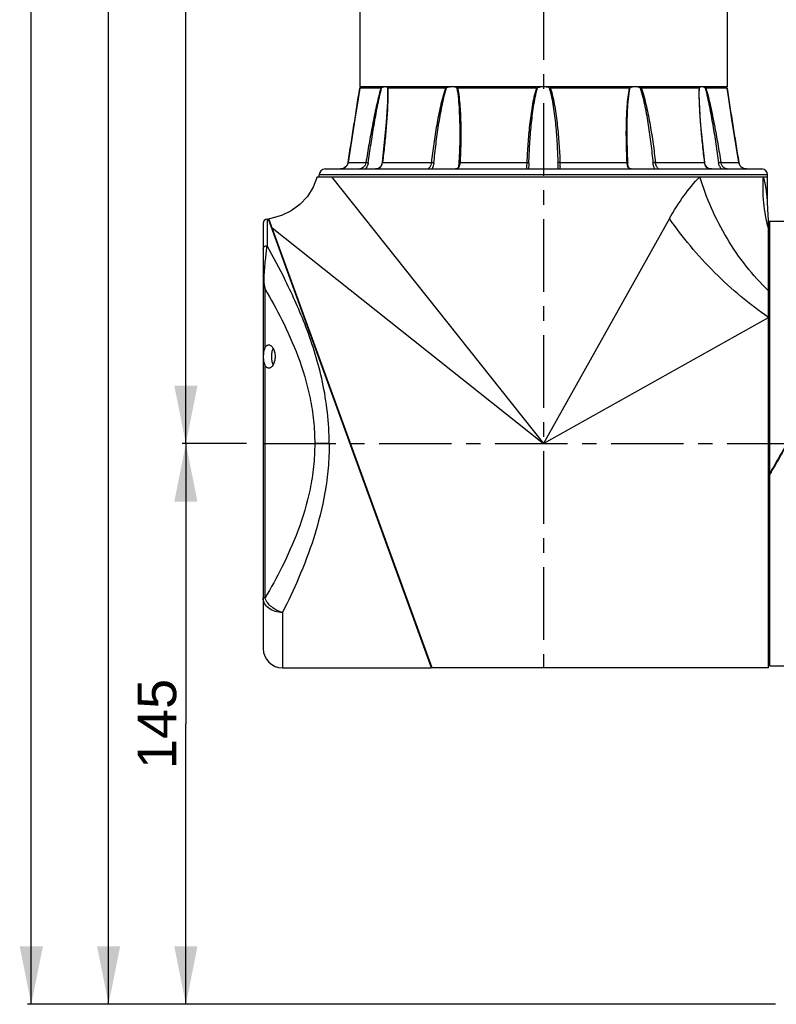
# Model space of a CAD drawing. Header units: millimetres. Extents: x 12 to 2508, y 25 to 1770.
# Tile 3 of 53: x 1319 to 1515, y 457 to 711. Entities that reach past the tile are written whole.
import ezdxf

# ---------------------------------------------------------------- set-up
doc = ezdxf.new("R2010")
doc.units = ezdxf.units.MM
doc.linetypes.add('CENTER', pattern=[0.6, 0.375, -0.075, 0.075, -0.075])
for name, color, linetype in [('ARM1_ABL4', 7, 'Continuous'), ('ARM1_PIPE_PBL5', 7, 'Continuous'), ('COVER_M_PBL14', 7, 'Continuous'), ('COVER_M_PBL24', 7, 'Continuous'), ('FLANGE_ARM1_PBL31', 7, 'Continuous'), ('FLANGE_E_PBL3', 7, 'Continuous'), ('HOLDER_M_PBL23', 7, 'Continuous'), ('MODULE_M_ABL1', 7, 'Continuous'), ('MODULE_M_ABL13', 7, 'Continuous'), ('new_view_6_VBL0', 7, 'Continuous'), ('RING_M_PBL25', 7, 'Continuous')]:
    doc.layers.add(name, color=color, linetype=linetype)
doc.styles.get("Standard").update_dxf_attribs({"font": 'arial.ttf'})
doc.dimstyles.new('DIMSTYLE_11', dxfattribs={"dimtxt": 10, "dimasz": 15, "dimexe": 1, "dimexo": 0.5, "dimgap": 2.5, "dimtad": 1, "dimdsep": 46, "dimtxsty": 'Standard', "dimblk": '_FILLED', "dimblk1": '_FILLED', "dimblk2": '_FILLED', "dimcen": 0.09, "dimclrt": 134, "dimazin": 2, "dimtp": 0.8, "dimtm": 0.8, "dimtfac": 1, "dimtofl": 0, "dimtmove": 0, "dimatfit": 3, "dimldrblk": '_FILLED', "dimfxl": 1, "dimtolj": 1, "dimarcsym": 0})
doc.dimstyles.new('DIMSTYLE_5', dxfattribs={"dimtxt": 10, "dimasz": 15, "dimexe": 1, "dimexo": 0.5, "dimgap": 2.5, "dimtad": 1, "dimdsep": 46, "dimtxsty": 'Standard', "dimblk": '_FILLED', "dimblk1": '_FILLED', "dimblk2": '_FILLED', "dimcen": 0.09, "dimclrt": 134, "dimazin": 2, "dimtp": 0.5, "dimtm": 0.5, "dimtfac": 1, "dimtofl": 0, "dimtmove": 0, "dimatfit": 3, "dimldrblk": '_FILLED', "dimfxl": 1, "dimtolj": 1, "dimarcsym": 0})
doc.dimstyles.new('DIMSTYLE_6', dxfattribs={"dimtxt": 10, "dimasz": 15, "dimexe": 1, "dimexo": 0.5, "dimgap": 2.5, "dimtad": 1, "dimdec": 0, "dimdsep": 46, "dimtxsty": 'Standard', "dimblk": '_FILLED', "dimblk1": '_FILLED', "dimblk2": '_FILLED', "dimcen": 0.09, "dimclrt": 134, "dimazin": 2, "dimtp": 0.8, "dimtm": 0.8, "dimtfac": 1, "dimtdec": 0, "dimtofl": 0, "dimtmove": 0, "dimatfit": 3, "dimldrblk": '_FILLED', "dimfxl": 1, "dimtolj": 1, "dimarcsym": 0})

# ---------------------------------------------------------------- blocks, each defined once
blk = doc.blocks.new('_FILLED')
at = {"color": 0, "linetype": 'ByBlock'}
blk.add_solid([(0, 0), (-1, 0.2), (-1, -0.2)], dxfattribs=at)
blk = doc.blocks.new('*D25')
at = {"color": 134, "transparency": 16777216}
for p, q in [((254.86, 1057.09), (243.86, 1057.09)), ((244.86, 1057.09), (244.86, 984.59)), ((244.86, 912.09), (244.86, 984.59)), ((397.36, 912.09), (243.86, 912.09))]:
    blk.add_line(p, q, dxfattribs=at)
at = {"color": 134, "transparency": 16777216, "xscale": 15, "yscale": 15, "zscale": 15}
for p, rotation in [((244.86, 1057.09), 90), ((244.86, 912.09), 270)]:
    blk.add_blockref('_FILLED', p, dxfattribs=dict(at, rotation=rotation))
at = {"color": 134, "transparency": 16777216, "insert": (232.36, 984.59), "char_height": 10, "width": 23, "attachment_point": 2, "rotation": 90, "line_spacing_factor": 0.9}
blk.add_mtext('145', dxfattribs=at)
blk = doc.blocks.new('*D26')
at = {"color": 134, "transparency": 16777216}
for p, q in [((258.51, 1447.09), (243.86, 1447.09)), ((244.86, 1447.09), (244.86, 1252.09)), ((244.86, 1057.09), (244.86, 1252.09)), ((260.53, 1057.09), (243.86, 1057.09))]:
    blk.add_line(p, q, dxfattribs=at)
at = {"color": 134, "transparency": 16777216, "xscale": 15, "yscale": 15, "zscale": 15}
for p, rotation in [((244.86, 1447.09), 90), ((244.86, 1057.09), 270)]:
    blk.add_blockref('_FILLED', p, dxfattribs=dict(at, rotation=rotation))
at = {"color": 134, "transparency": 16777216, "insert": (232.36, 1252.09), "char_height": 10, "width": 23, "attachment_point": 2, "rotation": 90, "line_spacing_factor": 0.9}
blk.add_mtext('390', dxfattribs=at)
blk = doc.blocks.new('HOLDER_M_PBL23', base_point=(330.93, 1062.59))
at = {"layer": 'HOLDER_M_PBL23', "color": 7}
for p, q in [((278.81, 1126.09), (395.36, 1126.09)), ((395.36, 1119.35), (395.36, 1126.09)), ((308.56, 999.09), (266.31, 1115.22)), ((395.56, 999.09), (395.56, 1115.07)), ((395.56, 999.09), (308.56, 999.09))]:
    blk.add_line(p, q, dxfattribs=at)
at = {"layer": 'HOLDER_M_PBL23', "color": 2}
for p, q in [((282.53, 1126.09), (337.36, 1057.09)), ((369.97, 1115.29), (337.36, 1057.09)), ((267.17, 1112.86), (337.36, 1057.09)), ((337.36, 1057.09), (395.56, 1089.71))]:
    blk.add_line(p, q, dxfattribs=at)
at = {"layer": 'HOLDER_M_PBL23', "color": 7}
for points in [[(278.81, 1126.09), (277.78, 1123.4), (276.29, 1121), (274.37, 1118.93), (272.1, 1117.25), (269.56, 1116.02), (266.83, 1115.3), (266.31, 1115.22)], [(395.56, 1115.07), (395.47, 1116.1), (395.38, 1117.91), (395.36, 1119.35)]]:
    blk.add_lwpolyline(points, dxfattribs=at)
at = {"layer": 'HOLDER_M_PBL23', "color": 2}
for points, knots in [([(369.97, 1115.29), (371.1, 1117.3), (373.47, 1121.09), (376.31, 1124.55), (377.82, 1126.09)], [0, 0, 0, 0, 0.516736, 1, 1, 1, 1]), ([(395.56, 1096.6), (393.51, 1098.58), (389.64, 1102.89), (384.69, 1110.08), (380.65, 1117.85), (378.63, 1123.33), (377.82, 1126.09)], [0, 0, 0, 0, 0.245843, 0.498068, 0.751282, 1, 1, 1, 1]), ([(395.56, 1112.79), (394.98, 1114.94), (394.17, 1119.36), (394.11, 1123.85), (394.26, 1126.09)], [0, 0, 0, 0, 0.497821, 1, 1, 1, 1]), ([(395.36, 1119.36), (395.36, 1119.24), (395.33, 1119.81), (395.31, 1120.03), (395.26, 1120.65), (395.19, 1121.39), (395.07, 1122.35), (394.92, 1123.31), (394.74, 1124.27), (394.52, 1125.19), (394.35, 1125.8), (394.26, 1126.09)], [0, 0, 0, 0, 0.049913, 0.10148, 0.162084, 0.296846, 0.43899, 0.582607, 0.724883, 0.864317, 1, 1, 1, 1]), ([(395.56, 1089.71), (393.1, 1091.39), (388.27, 1095.07), (381.52, 1101.26), (375.33, 1108.01), (371.65, 1112.83), (369.97, 1115.29)], [0, 0, 0, 0, 0.245728, 0.499996, 0.754267, 1, 1, 1, 1])]:
    blk.add_open_spline(points, degree=3, knots=knots, dxfattribs=at)
blk = doc.blocks.new('COVER_M_PBL24', base_point=(286.61, 1057.09))
at = {"layer": 'COVER_M_PBL24', "color": 7}
for p, q in [((264.86, 1114.09), (264.86, 1004.09)), ((265.86, 1115.09), (266.26, 1115.09)), ((308.36, 999.09), (266.25, 1115.1)), ((267.02, 1112.99), (267.12, 1112.99)), ((307.59, 1001.19), (307.79, 1001.19)), ((269.86, 999.09), (308.36, 999.09))]:
    blk.add_line(p, q, dxfattribs=at)
at = {"layer": 'COVER_M_PBL24', "color": 2}
for p, q in [((265.86, 1115.09), (265.86, 1108.25)), ((265.36, 1081.9), (265.36, 1097.01)), ((265.36, 1017.18), (265.36, 1077.29)), ((281.93, 1057.09), (278.19, 1057.09)), ((265.36, 1017.18), (264.86, 1017.18)), ((269.86, 1013.42), (269.86, 999.09))]:
    blk.add_line(p, q, dxfattribs=at)
at = {"layer": 'COVER_M_PBL24', "color": 7}
for centre, radius, start, end in [((265.86, 1114.09), 1, 90, 180), ((269.86, 1004.09), 5, 180, 270)]:
    blk.add_arc(centre, radius, start, end, dxfattribs=at)
at = {"layer": 'COVER_M_PBL24', "color": 2}
for points, knots in [([(264.86, 1107.36), (264.86, 1107.48), (264.91, 1107.72), (265.14, 1108.01), (265.47, 1108.2), (265.73, 1108.25), (265.86, 1108.25)], [0, 0, 0, 0, 0.235369, 0.479473, 0.735601, 1, 1, 1, 1]), ([(265.13, 1100.71), (265.18, 1101.49), (265.31, 1102.94), (265.49, 1104.97), (265.67, 1106.7), (265.8, 1107.76), (265.86, 1108.25)], [0, 0, 0, 0, 0.30997, 0.577162, 0.806335, 1, 1, 1, 1]), ([(281.93, 1057.09), (281.93, 1059.79), (281.63, 1065.14), (279.93, 1075.33), (276.37, 1086.8), (271.17, 1098.43), (267.53, 1105.27), (265.86, 1108.25)], [0, 0, 0, 0, 0.149252, 0.295722, 0.571078, 0.811223, 1, 1, 1, 1]), ([(264.86, 1100.36), (264.86, 1100.43), (264.92, 1100.58), (265.06, 1100.67), (265.13, 1100.71)], [0, 0, 0, 0, 0.43644, 1, 1, 1, 1]), ([(264.86, 1100.36), (264.86, 1100.09), (264.91, 1098.96), (265.13, 1097.83), (265.36, 1097.01)], [0, 0, 0, 0, 0.242082, 1, 1, 1, 1]), ([(265.36, 1097.01), (265.3, 1097.32), (265.19, 1098.09), (265.09, 1099.33), (265.1, 1100.26), (265.13, 1100.71)], [0, 0, 0, 0, 0.254834, 0.631275, 1, 1, 1, 1]), ([(265.36, 1097.01), (266.88, 1094.42), (269.99, 1088.77), (274.14, 1079.46), (276.78, 1070.66), (277.98, 1063.03), (278.19, 1059.08), (278.19, 1057.09)], [0, 0, 0, 0, 0.212526, 0.455172, 0.72059, 0.859335, 1, 1, 1, 1]), ([(278.19, 1057.09), (278.19, 1055.1), (277.98, 1051.15), (276.78, 1043.53), (274.14, 1034.73), (269.99, 1025.41), (266.88, 1019.77), (265.36, 1017.18)], [0, 0, 0, 0, 0.140667, 0.279412, 0.544829, 0.787476, 1, 1, 1, 1]), ([(281.93, 1057.09), (281.93, 1054.97), (281.74, 1050.73), (280.66, 1042.53), (278.23, 1032.94), (274.31, 1022.63), (271.33, 1016.32), (269.86, 1013.42)], [0, 0, 0, 0, 0.139554, 0.277466, 0.542579, 0.786227, 1, 1, 1, 1]), ([(269.86, 1013.42), (269.21, 1013.42), (267.95, 1013.6), (266.31, 1014.39), (265.32, 1015.45), (264.92, 1016.43), (264.86, 1016.93), (264.86, 1017.18)], [0, 0, 0, 0, 0.281225, 0.544973, 0.78193, 0.892456, 1, 1, 1, 1]), ([(269.86, 1013.42), (269.34, 1013.54), (268.35, 1013.91), (266.65, 1015.02), (265.67, 1016.27), (265.36, 1017.18)], [0, 0, 0, 0, 0.259987, 0.52216, 1, 1, 1, 1])]:
    blk.add_open_spline(points, degree=3, knots=knots, dxfattribs=at)
at = {"layer": 'COVER_M_PBL24', "color": 7}
for points, knots in [([(265.36, 1081.9), (265.42, 1082.01), (265.55, 1082.2), (265.79, 1082.42), (266.04, 1082.56), (266.23, 1082.59), (266.32, 1082.59)], [0, 0, 0, 0, 0.299184, 0.558253, 0.786827, 1, 1, 1, 1]), ([(266.32, 1082.59), (266.41, 1082.59), (266.62, 1082.55), (266.91, 1082.39), (267.19, 1082.12), (267.54, 1081.61), (267.86, 1080.76), (267.99, 1079.59), (267.85, 1078.43), (267.54, 1077.57), (267.19, 1077.06), (266.91, 1076.8), (266.62, 1076.63), (266.41, 1076.59), (266.32, 1076.59)], [0, 0, 0, 0, 0.039804, 0.0838, 0.13441, 0.19302, 0.334575, 0.500109, 0.665568, 0.807031, 0.865612, 0.916206, 0.960196, 1, 1, 1, 1]), ([(265.36, 1077.29), (265.27, 1077.43), (265.14, 1077.77), (265, 1078.54), (264.96, 1079.59), (265, 1080.65), (265.14, 1081.42), (265.27, 1081.76), (265.36, 1081.9)], [0, 0, 0, 0, 0.105215, 0.226096, 0.499969, 0.773857, 0.894768, 1, 1, 1, 1]), ([(267.47, 1077.51), (267.33, 1077.8), (267.12, 1078.49), (267.02, 1079.59), (267.12, 1080.68), (267.32, 1081.37), (267.46, 1081.67)], [0, 0, 0, 0, 0.231789, 0.499699, 0.767761, 1, 1, 1, 1]), ([(266.32, 1076.59), (266.23, 1076.59), (266.04, 1076.62), (265.79, 1076.76), (265.55, 1076.99), (265.42, 1077.18), (265.36, 1077.29)], [0, 0, 0, 0, 0.213173, 0.441748, 0.700817, 1, 1, 1, 1])]:
    blk.add_open_spline(points, degree=3, knots=knots, dxfattribs=at)
blk = doc.blocks.new('*D28')
at = {"color": 134, "transparency": 16777216}
for p, q in [((552.16, 1782.09), (203.86, 1782.09)), ((204.86, 1782.09), (204.86, 1347.09)), ((204.86, 912.09), (204.86, 1347.09)), ((397.36, 912.09), (203.86, 912.09))]:
    blk.add_line(p, q, dxfattribs=at)
at = {"color": 134, "transparency": 16777216, "xscale": 15, "yscale": 15, "zscale": 15}
for p, rotation in [((204.86, 1782.09), 90), ((204.86, 912.09), 270)]:
    blk.add_blockref('_FILLED', p, dxfattribs=dict(at, rotation=rotation))
at = {"color": 134, "transparency": 16777216, "insert": (192.36, 1347.09), "char_height": 10, "width": 23, "attachment_point": 2, "rotation": 90, "line_spacing_factor": 0.9}
blk.add_mtext('870', dxfattribs=at)
blk = doc.blocks.new('ARM1_PIPE_PBL5', base_point=(368.607, 1481.943))
at = {"layer": 'ARM1_PIPE_PBL5', "color": 7}
for p, q in [((289.857, 1354.893), (289.857, 1149.293)), ((384.857, 1354.893), (384.857, 1149.293)), ((384.857, 1149.293), (289.857, 1149.293))]:
    blk.add_line(p, q, dxfattribs=at)
blk = doc.blocks.new('FLANGE_ARM1_PBL31', base_point=(337.36, 1137.21))
at = {"layer": 'FLANGE_ARM1_PBL31', "color": 7}
for p, q in [((289.84, 1149), (289.84, 1149)), ((295.32, 1149), (289.84, 1149)), ((289.9, 1149.05), (290.01, 1149.16)), ((290.01, 1149.16), (290.16, 1149.29)), ((312.06, 1149), (297.1, 1149)), ((335.58, 1149), (315.14, 1149)), ((359.57, 1149), (339.14, 1149)), ((377.62, 1149), (362.66, 1149)), ((384.87, 1149), (379.4, 1149)), ((384.55, 1149.29), (384.7, 1149.16)), ((384.7, 1149.16), (384.82, 1149.05)), ((384.87, 1149), (384.87, 1149)), ((297.04, 1147.54), (297.04, 1147.54)), ((377.67, 1147.54), (377.67, 1147.54)), ((387.9, 1129.77), (386.12, 1140.92)), ((315.71, 1137.32), (315.71, 1137.31)), ((359.01, 1137.31), (359.01, 1137.32)), ((280.86, 1128.09), (393.86, 1128.09)), ((284.82, 1128.09), (284.84, 1128.09)), ((286.73, 1129.44), (286.46, 1128.92)), ((286.81, 1129.77), (286.73, 1129.44)), ((333.51, 1128.1), (333.51, 1128.1)), ((341.21, 1128.1), (341.21, 1128.1)), ((388.24, 1128.93), (387.98, 1129.45)), ((388.25, 1128.92), (388.24, 1128.93)), ((279.36, 1126.09), (279.36, 1126.59)), ((282.53, 1126.09), (395.36, 1126.09)), ((395.36, 1126.09), (395.36, 1126.59))]:
    blk.add_line(p, q, dxfattribs=at)
at = {"layer": 'FLANGE_ARM1_PBL31', "color": 2}
for p, q in [((297.01, 1149.05), (297.04, 1147.54)), ((377.67, 1147.54), (377.7, 1149.05)), ((286.81, 1129.77), (291.44, 1129.77)), ((286.81, 1129.77), (286.81, 1129.77)), ((295.73, 1129.77), (308.37, 1129.77)), ((315.8, 1129.77), (333.07, 1129.77)), ((341.64, 1129.77), (358.92, 1129.77)), ((366.34, 1129.77), (378.98, 1129.77)), ((383.27, 1129.77), (387.9, 1129.77)), ((387.9, 1129.77), (387.9, 1129.77)), ((395.36, 1126.59), (279.36, 1126.59))]:
    blk.add_line(p, q, dxfattribs=at)
at = {"layer": 'FLANGE_ARM1_PBL31', "color": 7}
for points in [[(289.84, 1149), (289.42, 1146.23), (288.6, 1140.95), (286.81, 1129.77)], [(386.12, 1140.91), (385.3, 1146.2), (384.87, 1149)], [(297.04, 1147.54), (297, 1145.48), (296.7, 1140.17), (295.64, 1129.75)], [(379.08, 1129.75), (378.02, 1140.17), (377.71, 1145.48), (377.67, 1147.54)], [(315.71, 1137.31), (315.7, 1135.75), (315.63, 1132.68), (315.51, 1129.71)], [(359.2, 1129.71), (359.08, 1132.67), (359.02, 1135.75), (359.01, 1137.31)], [(286.81, 1129.77), (286.74, 1129.46), (286.47, 1128.93), (286.08, 1128.52), (285.62, 1128.25), (285.12, 1128.11), (284.84, 1128.09)], [(295.64, 1129.75), (295.59, 1129.46), (295.39, 1128.94), (295.08, 1128.52), (294.67, 1128.25), (294.19, 1128.11), (293.89, 1128.09)], [(315.51, 1129.71), (315.48, 1129.38), (315.39, 1128.85), (315.26, 1128.47), (315.08, 1128.23), (314.79, 1128.11), (314.61, 1128.09)], [(360.1, 1128.09), (359.94, 1128.1), (359.65, 1128.22), (359.46, 1128.46), (359.32, 1128.83), (359.23, 1129.36), (359.2, 1129.71)], [(380.82, 1128.09), (380.54, 1128.11), (380.06, 1128.24), (379.65, 1128.51), (379.33, 1128.92), (379.13, 1129.43), (379.08, 1129.75)], [(389.88, 1128.09), (389.61, 1128.11), (389.11, 1128.25), (388.65, 1128.51), (388.25, 1128.91), (387.98, 1129.44), (387.9, 1129.77)]]:
    blk.add_lwpolyline(points, dxfattribs=at)
at = {"layer": 'FLANGE_ARM1_PBL31', "color": 2}
for centre, radius, start, end in [((-1607.02, 1437.69), 1918.7, 350.76492, 351.34623), ((2281.73, 1437.69), 1918.7, 188.65377, 189.23508), ((249.21, 1147.55), 47.91, 359.9822, 0.1009), ((425.5, 1147.55), 47.91, 179.8995, 180.0177), ((294.03, 1129.83), 1.72, 290.2835, 293.4277), ((293.1, 1130.08), 2.65, 352.2972, 353.1995), ((381.62, 1130.08), 2.65, 186.8005, 187.7047)]:
    blk.add_arc(centre, radius, start, end, dxfattribs=at)
at = {"layer": 'FLANGE_ARM1_PBL31', "color": 7}
for centre, radius, start, end in [((337.35, 1145.17), 4.16, 98.1532, 111.3096), ((337.36, 1145.19), 4.15, 68.6703, 81.8669), ((280.86, 1126.59), 1.5, 90, 180), ((393.86, 1126.59), 1.5, 0, 90)]:
    blk.add_arc(centre, radius, start, end, dxfattribs=at)
for points, knots in [([(289.9, 1149.05), (289.88, 1149.04), (289.86, 1149.02), (289.85, 1149), (289.84, 1149), (289.84, 1149)], [0, 0, 0, 0, 0.697766, 0.908534, 1, 1, 1, 1]), ([(295.32, 1149), (295.34, 1149), (295.41, 1149.01), (295.46, 1149.04), (295.5, 1149.05)], [0, 0, 0, 0, 0.433395, 1, 1, 1, 1]), ([(296.19, 1149.29), (296.13, 1149.28), (295.9, 1149.22), (295.67, 1149.13), (295.5, 1149.05)], [0, 0, 0, 0, 0.225245, 1, 1, 1, 1]), ([(297.01, 1149.05), (296.99, 1149.1), (296.94, 1149.21), (296.84, 1149.27), (296.78, 1149.29)], [0, 0, 0, 0, 0.490608, 1, 1, 1, 1]), ([(297.01, 1149.05), (297.02, 1149.04), (297.04, 1149), (297.08, 1149), (297.1, 1149)], [0, 0, 0, 0, 0.444796, 1, 1, 1, 1]), ([(312.06, 1149), (312.08, 1149), (312.16, 1149), (312.25, 1149.03), (312.31, 1149.05)], [0, 0, 0, 0, 0.233935, 1, 1, 1, 1]), ([(313.24, 1149.29), (313.17, 1149.28), (312.85, 1149.22), (312.54, 1149.13), (312.31, 1149.05)], [0, 0, 0, 0, 0.243825, 1, 1, 1, 1]), ([(314.94, 1149.05), (314.89, 1149.08), (314.68, 1149.19), (314.45, 1149.26), (314.27, 1149.29)], [0, 0, 0, 0, 0.234267, 1, 1, 1, 1]), ([(314.94, 1149.05), (314.95, 1149.04), (315.02, 1149.01), (315.09, 1149), (315.14, 1149)], [0, 0, 0, 0, 0.22419, 1, 1, 1, 1]), ([(335.58, 1149), (335.6, 1149), (335.69, 1149), (335.78, 1149.03), (335.84, 1149.05)], [0, 0, 0, 0, 0.256999, 1, 1, 1, 1]), ([(338.87, 1149.05), (338.89, 1149.04), (338.98, 1149.01), (339.07, 1149), (339.14, 1149)], [0, 0, 0, 0, 0.242297, 1, 1, 1, 1]), ([(359.57, 1149), (359.59, 1149), (359.66, 1149), (359.73, 1149.02), (359.77, 1149.05)], [0, 0, 0, 0, 0.281313, 1, 1, 1, 1]), ([(360.44, 1149.29), (360.38, 1149.28), (360.15, 1149.23), (359.92, 1149.14), (359.77, 1149.05)], [0, 0, 0, 0, 0.267606, 1, 1, 1, 1]), ([(362.4, 1149.05), (362.32, 1149.08), (362.02, 1149.18), (361.71, 1149.26), (361.47, 1149.29)], [0, 0, 0, 0, 0.255332, 1, 1, 1, 1]), ([(362.4, 1149.05), (362.42, 1149.04), (362.51, 1149.02), (362.59, 1149), (362.66, 1149)], [0, 0, 0, 0, 0.26227, 1, 1, 1, 1]), ([(377.62, 1149), (377.64, 1149), (377.67, 1149), (377.7, 1149.04), (377.7, 1149.05)], [0, 0, 0, 0, 0.555205, 1, 1, 1, 1]), ([(377.93, 1149.29), (377.88, 1149.27), (377.78, 1149.21), (377.72, 1149.1), (377.7, 1149.05)], [0, 0, 0, 0, 0.509392, 1, 1, 1, 1]), ([(379.22, 1149.05), (379.16, 1149.08), (378.93, 1149.17), (378.7, 1149.25), (378.53, 1149.29)], [0, 0, 0, 0, 0.273436, 1, 1, 1, 1]), ([(379.22, 1149.05), (379.25, 1149.04), (379.31, 1149.01), (379.37, 1149), (379.4, 1149)], [0, 0, 0, 0, 0.5666, 1, 1, 1, 1]), ([(384.87, 1149), (384.87, 1149), (384.87, 1149), (384.85, 1149.02), (384.83, 1149.04), (384.82, 1149.05)], [0, 0, 0, 0, 0.091486, 0.302251, 1, 1, 1, 1])]:
    blk.add_open_spline(points, degree=3, knots=knots, dxfattribs=at)
at = {"layer": 'FLANGE_ARM1_PBL31', "color": 2}
for points, knots in [([(295.32, 1149), (295.08, 1148.22), (294.66, 1146.65), (293.93, 1143.47), (293.11, 1139.46), (292.24, 1134.62), (291.7, 1131.39), (291.44, 1129.77)], [0, 0, 0, 0, 0.123698, 0.248456, 0.498852, 0.749497, 1, 1, 1, 1]), ([(292.04, 1129.69), (292.27, 1131.31), (292.74, 1134.56), (293.52, 1139.43), (294.25, 1143.47), (294.9, 1146.68), (295.28, 1148.27), (295.5, 1149.05)], [0, 0, 0, 0, 0.250389, 0.500899, 0.75119, 0.876073, 1, 1, 1, 1]), ([(297.1, 1149), (297.1, 1148.88), (297.12, 1148.43), (297.12, 1147.98), (297.12, 1147.64)], [0, 0, 0, 0, 0.247906, 1, 1, 1, 1]), ([(312.06, 1149), (311.77, 1148.23), (311.29, 1146.66), (310.69, 1144.27), (310.19, 1141.87), (309.59, 1138.66), (308.96, 1134.62), (308.56, 1131.39), (308.37, 1129.77)], [0, 0, 0, 0, 0.125369, 0.250705, 0.37592, 0.501001, 0.750761, 1, 1, 1, 1]), ([(309.02, 1129.69), (309.19, 1131.31), (309.55, 1134.57), (310.1, 1138.62), (310.63, 1141.86), (311.09, 1144.28), (311.61, 1146.69), (312.05, 1148.27), (312.31, 1149.05)], [0, 0, 0, 0, 0.24938, 0.499173, 0.624229, 0.749369, 0.874696, 1, 1, 1, 1]), ([(314.94, 1149.05), (315.14, 1148.1), (315.38, 1146.15), (315.58, 1143.22), (315.69, 1140.27), (315.71, 1138.3), (315.71, 1137.32)], [0, 0, 0, 0, 0.247997, 0.49792, 0.748658, 1, 1, 1, 1]), ([(315.14, 1149), (315.31, 1148.22), (315.56, 1146.65), (315.78, 1144.27), (315.91, 1141.87), (316.01, 1138.65), (315.99, 1134.61), (315.88, 1131.38), (315.8, 1129.77)], [0, 0, 0, 0, 0.123153, 0.247383, 0.372168, 0.497311, 0.748307, 1, 1, 1, 1]), ([(335.58, 1149), (335.31, 1148.23), (334.89, 1146.66), (334.42, 1144.27), (334.05, 1141.87), (333.65, 1138.65), (333.3, 1134.62), (333.13, 1131.38), (333.07, 1129.77)], [0, 0, 0, 0, 0.125134, 0.250221, 0.375268, 0.50028, 0.750196, 1, 1, 1, 1]), ([(333.6, 1129.69), (333.65, 1131.31), (333.8, 1134.56), (334.11, 1138.62), (334.47, 1141.86), (334.8, 1144.28), (335.22, 1146.68), (335.6, 1148.27), (335.84, 1149.05)], [0, 0, 0, 0, 0.249833, 0.499757, 0.62476, 0.749766, 0.874892, 1, 1, 1, 1]), ([(338.87, 1149.05), (339.12, 1148.27), (339.5, 1146.68), (339.91, 1144.28), (340.25, 1141.86), (340.6, 1138.62), (340.91, 1134.56), (341.06, 1131.31), (341.11, 1129.69)], [0, 0, 0, 0, 0.125108, 0.250235, 0.375241, 0.500244, 0.750168, 1, 1, 1, 1]), ([(339.14, 1149), (339.4, 1148.23), (339.82, 1146.66), (340.29, 1144.27), (340.66, 1141.87), (341.06, 1138.65), (341.42, 1134.62), (341.58, 1131.38), (341.64, 1129.77)], [0, 0, 0, 0, 0.125134, 0.250221, 0.375268, 0.50028, 0.750196, 1, 1, 1, 1]), ([(359.57, 1149), (359.4, 1148.22), (359.16, 1146.65), (358.93, 1144.27), (358.8, 1141.87), (358.71, 1138.65), (358.72, 1134.61), (358.84, 1131.38), (358.92, 1129.77)], [0, 0, 0, 0, 0.123153, 0.247383, 0.372168, 0.497311, 0.748307, 1, 1, 1, 1]), ([(359.01, 1137.32), (359.01, 1138.3), (359.03, 1140.27), (359.13, 1143.22), (359.33, 1146.15), (359.58, 1148.1), (359.77, 1149.05)], [0, 0, 0, 0, 0.251342, 0.50208, 0.752003, 1, 1, 1, 1]), ([(362.4, 1149.05), (362.67, 1148.27), (363.1, 1146.69), (363.63, 1144.28), (364.08, 1141.86), (364.61, 1138.62), (365.17, 1134.57), (365.53, 1131.31), (365.69, 1129.69)], [0, 0, 0, 0, 0.125304, 0.250632, 0.375771, 0.500827, 0.75062, 1, 1, 1, 1]), ([(362.66, 1149), (362.95, 1148.23), (363.43, 1146.66), (364.02, 1144.27), (364.53, 1141.87), (365.12, 1138.66), (365.75, 1134.62), (366.16, 1131.39), (366.34, 1129.77)], [0, 0, 0, 0, 0.125369, 0.250705, 0.375919, 0.501001, 0.750761, 1, 1, 1, 1]), ([(377.62, 1149), (377.61, 1148.88), (377.6, 1148.43), (377.59, 1147.98), (377.59, 1147.64)], [0, 0, 0, 0, 0.247907, 1, 1, 1, 1]), ([(379.22, 1149.05), (379.43, 1148.27), (379.81, 1146.68), (380.47, 1143.47), (381.19, 1139.43), (381.97, 1134.56), (382.45, 1131.31), (382.67, 1129.69)], [0, 0, 0, 0, 0.123927, 0.24881, 0.499101, 0.749611, 1, 1, 1, 1]), ([(379.4, 1149), (379.63, 1148.22), (380.05, 1146.65), (380.79, 1143.47), (381.6, 1139.46), (382.48, 1134.62), (383.01, 1131.39), (383.27, 1129.77)], [0, 0, 0, 0, 0.123698, 0.248456, 0.498852, 0.749497, 1, 1, 1, 1]), ([(297.12, 1147.54), (297.12, 1146.07), (297, 1143.12), (296.68, 1138.69), (296.25, 1134.23), (295.91, 1131.26), (295.73, 1129.77)], [0, 0, 0, 0, 0.246487, 0.496314, 0.74768, 1, 1, 1, 1]), ([(377.59, 1147.54), (377.59, 1146.07), (377.71, 1143.12), (378.03, 1138.69), (378.46, 1134.23), (378.8, 1131.26), (378.98, 1129.77)], [0, 0, 0, 0, 0.246487, 0.496314, 0.74768, 1, 1, 1, 1]), ([(284.84, 1128.09), (285.06, 1128.1), (285.53, 1128.17), (286.15, 1128.52), (286.62, 1129.07), (286.78, 1129.53), (286.81, 1129.77)], [0, 0, 0, 0, 0.240309, 0.492906, 0.746498, 1, 1, 1, 1]), ([(291.44, 1129.77), (291.4, 1129.53), (291.25, 1129.08), (290.83, 1128.54), (290.34, 1128.19), (289.98, 1128.09), (289.82, 1128.09)], [0, 0, 0, 0, 0.286991, 0.564076, 0.809799, 1, 1, 1, 1]), ([(292.04, 1129.69), (292, 1129.38), (291.81, 1128.79), (291.45, 1128.28), (291.24, 1128.07)], [0, 0, 0, 0, 0.508956, 1, 1, 1, 1]), ([(291.44, 1129.77), (291.53, 1129.76), (291.73, 1129.74), (291.92, 1129.71), (292.04, 1129.69)], [0, 0, 0, 0, 0.416552, 1, 1, 1, 1]), ([(294.72, 1128.25), (294.86, 1128.31), (295.12, 1128.47), (295.53, 1128.95), (295.68, 1129.41), (295.72, 1129.73)], [0, 0, 0, 0, 0.24782, 0.492856, 1, 1, 1, 1]), ([(295.73, 1129.77), (295.71, 1129.77), (295.68, 1129.76), (295.64, 1129.76), (295.64, 1129.75)], [0, 0, 0, 0, 0.706367, 1, 1, 1, 1]), ([(308.37, 1129.77), (308.35, 1129.54), (308.26, 1129.2), (308.09, 1128.8), (307.96, 1128.56), (307.82, 1128.36), (307.71, 1128.22), (307.63, 1128.13), (307.59, 1128.1), (307.57, 1128.09), (307.56, 1128.09)], [0, 0, 0, 0, 0.365961, 0.534601, 0.68613, 0.813636, 0.910366, 0.972281, 0.990112, 1, 1, 1, 1]), ([(308.37, 1129.77), (308.49, 1129.76), (308.7, 1129.74), (308.92, 1129.71), (309.02, 1129.69)], [0, 0, 0, 0, 0.518741, 1, 1, 1, 1]), ([(309.02, 1129.69), (309.01, 1129.53), (308.92, 1128.97), (308.72, 1128.43), (308.51, 1128.07)], [0, 0, 0, 0, 0.271527, 1, 1, 1, 1]), ([(314.85, 1128.11), (315.01, 1128.13), (315.31, 1128.24), (315.62, 1128.65), (315.76, 1129.18), (315.79, 1129.56), (315.8, 1129.77)], [0, 0, 0, 0, 0.225201, 0.448079, 0.705623, 1, 1, 1, 1]), ([(315.8, 1129.77), (315.76, 1129.77), (315.69, 1129.76), (315.6, 1129.75), (315.54, 1129.74), (315.51, 1129.72), (315.51, 1129.71)], [0, 0, 0, 0, 0.391358, 0.699253, 0.902159, 1, 1, 1, 1]), ([(333.07, 1129.77), (333.06, 1129.54), (333.03, 1129.22), (332.99, 1128.81), (332.98, 1128.56), (332.99, 1128.36), (333.04, 1128.2), (333.15, 1128.1), (333.24, 1128.09), (333.29, 1128.09)], [0, 0, 0, 0, 0.366465, 0.526327, 0.662883, 0.771934, 0.854491, 0.923557, 1, 1, 1, 1]), ([(333.07, 1129.77), (333.13, 1129.77), (333.24, 1129.76), (333.4, 1129.74), (333.51, 1129.72), (333.58, 1129.7), (333.6, 1129.69)], [0, 0, 0, 0, 0.329984, 0.629222, 0.861216, 1, 1, 1, 1]), ([(333.6, 1129.69), (333.59, 1129.4), (333.56, 1128.87), (333.51, 1128.34), (333.51, 1128.1)], [0, 0, 0, 0, 0.548263, 1, 1, 1, 1]), ([(341.64, 1129.77), (341.58, 1129.77), (341.47, 1129.76), (341.32, 1129.74), (341.2, 1129.72), (341.13, 1129.7), (341.11, 1129.69)], [0, 0, 0, 0, 0.329992, 0.629232, 0.861223, 1, 1, 1, 1]), ([(341.21, 1128.1), (341.21, 1128.34), (341.16, 1128.87), (341.12, 1129.4), (341.11, 1129.69)], [0, 0, 0, 0, 0.451499, 1, 1, 1, 1]), ([(341.43, 1128.09), (341.47, 1128.09), (341.57, 1128.1), (341.68, 1128.2), (341.73, 1128.36), (341.74, 1128.56), (341.72, 1128.81), (341.68, 1129.22), (341.65, 1129.54), (341.64, 1129.77)], [0, 0, 0, 0, 0.076443, 0.14551, 0.22807, 0.337125, 0.47369, 0.633553, 1, 1, 1, 1]), ([(358.92, 1129.77), (358.95, 1129.77), (359.02, 1129.76), (359.12, 1129.75), (359.17, 1129.74), (359.2, 1129.72), (359.2, 1129.71)], [0, 0, 0, 0, 0.391343, 0.699232, 0.902149, 1, 1, 1, 1]), ([(358.92, 1129.77), (358.93, 1129.54), (358.95, 1129.21), (359.06, 1128.8), (359.18, 1128.54), (359.34, 1128.33), (359.64, 1128.13), (359.92, 1128.09), (360.1, 1128.09)], [0, 0, 0, 0, 0.292101, 0.42316, 0.542945, 0.654296, 0.763602, 1, 1, 1, 1]), ([(366.34, 1129.77), (366.23, 1129.76), (366.01, 1129.74), (365.79, 1129.71), (365.69, 1129.69)], [0, 0, 0, 0, 0.518748, 1, 1, 1, 1]), ([(366.2, 1128.09), (366.07, 1128.31), (365.83, 1128.83), (365.72, 1129.39), (365.69, 1129.69)], [0, 0, 0, 0, 0.467698, 1, 1, 1, 1]), ([(367.06, 1128.16), (366.99, 1128.23), (366.84, 1128.41), (366.63, 1128.76), (366.44, 1129.23), (366.36, 1129.58), (366.34, 1129.77)], [0, 0, 0, 0, 0.158759, 0.397071, 0.685763, 1, 1, 1, 1]), ([(367.15, 1128.09), (367.14, 1128.09), (367.1, 1128.12), (367.08, 1128.14), (367.06, 1128.16)], [0, 0, 0, 0, 0.321692, 1, 1, 1, 1]), ([(378.98, 1129.77), (379.01, 1129.77), (379.03, 1129.76), (379.07, 1129.76), (379.08, 1129.75)], [0, 0, 0, 0, 0.706396, 1, 1, 1, 1]), ([(378.99, 1129.73), (379.02, 1129.5), (379.14, 1129.06), (379.53, 1128.49), (380.13, 1128.15), (380.59, 1128.09), (380.82, 1128.09)], [0, 0, 0, 0, 0.254432, 0.497376, 0.742512, 1, 1, 1, 1]), ([(383.27, 1129.77), (383.19, 1129.76), (382.99, 1129.74), (382.79, 1129.71), (382.67, 1129.69)], [0, 0, 0, 0, 0.416559, 1, 1, 1, 1]), ([(383.46, 1128.09), (383.25, 1128.29), (382.98, 1128.67), (382.76, 1129.23), (382.7, 1129.53), (382.67, 1129.69)], [0, 0, 0, 0, 0.490576, 0.744352, 1, 1, 1, 1]), ([(384.89, 1128.09), (384.73, 1128.09), (384.37, 1128.19), (383.88, 1128.54), (383.47, 1129.08), (383.31, 1129.53), (383.27, 1129.77)], [0, 0, 0, 0, 0.190201, 0.435933, 0.713024, 1, 1, 1, 1]), ([(387.9, 1129.77), (387.94, 1129.53), (388.1, 1129.07), (388.56, 1128.52), (389.19, 1128.17), (389.65, 1128.09), (389.88, 1128.09)], [0, 0, 0, 0, 0.253524, 0.507122, 0.759714, 1, 1, 1, 1])]:
    blk.add_open_spline(points, degree=3, knots=knots, dxfattribs=at)
for points in [[(293.89, 1128.09), (294.03, 1128.09), (294.17, 1128.1), (294.3, 1128.13)], [(294.3, 1128.13), (294.41, 1128.15), (294.52, 1128.18), (294.63, 1128.22)], [(314.61, 1128.09), (314.69, 1128.09), (314.77, 1128.1), (314.85, 1128.11)]]:
    blk.add_open_spline(points, degree=3, dxfattribs=at)
blk = doc.blocks.new('ARM1_ABL4', base_point=(368.61, 1469.84))
at = {"layer": 'ARM1_PIPE_PBL5'}
blk.add_blockref('ARM1_PIPE_PBL5', (368.61, 1481.94), dxfattribs=at)
at = {"layer": 'FLANGE_ARM1_PBL31'}
blk.add_blockref('FLANGE_ARM1_PBL31', (337.36, 1137.21), dxfattribs=at)
blk = doc.blocks.new('*D35')
at = {"color": 134, "transparency": 16777216}
for p, q in [((269.36, 1505.09), (223.86, 1505.09)), ((224.86, 1505.09), (224.86, 1208.59)), ((224.86, 912.09), (224.86, 1208.59)), ((397.36, 912.09), (223.86, 912.09))]:
    blk.add_line(p, q, dxfattribs=at)
at = {"color": 134, "transparency": 16777216, "xscale": 15, "yscale": 15, "zscale": 15}
for p, rotation in [((224.86, 1505.09), 90), ((224.86, 912.09), 270)]:
    blk.add_blockref('_FILLED', p, dxfattribs=dict(at, rotation=rotation))
at = {"color": 134, "transparency": 16777216, "insert": (212.36, 1208.59), "char_height": 10, "width": 23, "attachment_point": 2, "rotation": 90, "line_spacing_factor": 0.9}
blk.add_mtext('593', dxfattribs=at)
blk = doc.blocks.new('RING_M_PBL25', base_point=(399.36, 1057.09))
at = {"layer": 'RING_M_PBL25', "color": 7}
for p, q in [((395.86, 1114.59), (402.86, 1114.59)), ((395.86, 1114.59), (395.86, 999.59)), ((402.86, 999.59), (402.86, 1114.59)), ((402.77, 1061.19), (402.86, 1061.34)), ((402.83, 1061.15), (402.86, 1061.19)), ((399.3, 1055.03), (399.36, 1055.12)), ((399.36, 1055.07), (399.33, 1055.02)), ((395.86, 1049.08), (395.92, 1049.19)), ((395.94, 1049.17), (395.86, 1049.02)), ((395.86, 999.59), (402.86, 999.59))]:
    blk.add_line(p, q, dxfattribs=at)
for points, knots in [([(399.24, 1055.07), (400.12, 1056.6), (401.3, 1058.64), (402.48, 1060.68), (402.77, 1061.19)], [0, 0, 0, 0, 0.750204, 1, 1, 1, 1]), ([(399.36, 1055.12), (400.23, 1056.63), (401.39, 1058.64), (402.54, 1060.65), (402.83, 1061.15)], [0, 0, 0, 0, 0.750212, 1, 1, 1, 1]), ([(402.86, 1061.14), (402.57, 1060.64), (401.4, 1058.61), (400.23, 1056.59), (399.36, 1055.07)], [0, 0, 0, 0, 0.249801, 1, 1, 1, 1]), ([(395.86, 1049.22), (396.14, 1049.71), (397.27, 1051.66), (398.4, 1053.61), (399.24, 1055.07)], [0, 0, 0, 0, 0.249315, 1, 1, 1, 1]), ([(395.92, 1049.19), (396.2, 1049.67), (397.33, 1051.62), (398.46, 1053.57), (399.3, 1055.03)], [0, 0, 0, 0, 0.249272, 1, 1, 1, 1]), ([(399.33, 1055.02), (399.05, 1054.53), (397.92, 1052.58), (396.79, 1050.63), (395.94, 1049.17)], [0, 0, 0, 0, 0.250567, 1, 1, 1, 1])]:
    blk.add_open_spline(points, degree=3, knots=knots, dxfattribs=at)
blk = doc.blocks.new('MODULE_M_ABL1', base_point=(315.107, 1179.593))
at = {"layer": 'COVER_M_PBL24'}
blk.add_blockref('COVER_M_PBL24', (286.608, 1057.093), dxfattribs=at)
at = {"layer": 'HOLDER_M_PBL23'}
blk.add_blockref('HOLDER_M_PBL23', (330.935, 1062.593), dxfattribs=at)
at = {"layer": 'MODULE_M_ABL1', "color": 134}
for base, p1, p2, angle, picture, middle in [((244.857, 1447.093), (261.034, 1057.093), (259.011, 1447.093), 90, '*D26', (244.857, 1252.206)), ((244.857, 912.093), (255.357, 1057.093), (397.857, 912.093), 270, '*D25', (244.857, 984.669))]:
    dim = blk.add_linear_dim(base=base, p1=p1, p2=p2, angle=angle, dimstyle='DIMSTYLE_5', dxfattribs=at)
    dim.commit()
    dim.dimension.update_dxf_attribs({"geometry": picture, "text_midpoint": middle, "dimtype": 128})
blk = doc.blocks.new('FLANGE_E_PBL3', base_point=(411.606, 1363.343))
at = {"layer": 'FLANGE_E_PBL3', "color": 134}
dim = blk.add_linear_dim(base=(204.857, 912.093), p1=(552.657, 1782.093), p2=(397.857, 912.093), angle=270, dimstyle='DIMSTYLE_6', dxfattribs=at)
dim.commit()
dim.dimension.update_dxf_attribs({"geometry": '*D28', "text_midpoint": (204.857, 1347.113), "dimtype": 128})
blk = doc.blocks.new('COVER_M_PBL14', base_point=(305.107, 1208.596))
at = {"layer": 'COVER_M_PBL14', "color": 134}
dim = blk.add_linear_dim(base=(224.857, 912.093), p1=(269.857, 1505.093), p2=(397.857, 912.093), angle=270, dimstyle='DIMSTYLE_11', dxfattribs=at)
dim.commit()
dim.dimension.update_dxf_attribs({"geometry": '*D35', "text_midpoint": (224.857, 1208.594), "dimtype": 128})
blk = doc.blocks.new('MODULE_M_ABL13', base_point=(305.11, 1208.6))
at = {"layer": 'COVER_M_PBL14'}
blk.add_blockref('COVER_M_PBL14', (305.11, 1208.6), dxfattribs=at)
blk = doc.blocks.new('NEW_VIEW_6_VBL0', base_point=(411.61, 1363.34))
at = {"layer": 'ARM1_ABL4'}
blk.add_blockref('ARM1_ABL4', (368.61, 1469.84), dxfattribs=at)
at = {"layer": 'FLANGE_E_PBL3'}
blk.add_blockref('FLANGE_E_PBL3', (411.61, 1363.34), dxfattribs=at)
at = {"layer": 'MODULE_M_ABL1'}
blk.add_blockref('MODULE_M_ABL1', (315.11, 1179.59), dxfattribs=at)
at = {"layer": 'MODULE_M_ABL13'}
blk.add_blockref('MODULE_M_ABL13', (305.11, 1208.6), dxfattribs=at)
at = {"layer": 'RING_M_PBL25'}
blk.add_blockref('RING_M_PBL25', (399.36, 1057.09), dxfattribs=at)

msp = doc.modelspace()

# ---------------------------------------------------------------- linework, layer by layer
at = {"color": 1, "linetype": 'CENTER', "ltscale": 50}
for p, q in [((1455, 1049.644), (1455, 543.644)), ((1382.5, 601.644), (1648, 601.644))]:
    msp.add_line(p, q, dxfattribs=at)

# ---------------------------------------------------------------- block references
at = {"layer": 'new_view_6_VBL0'}
msp.add_blockref('NEW_VIEW_6_VBL0', (1529.249, 907.894), dxfattribs=at)

doc.saveas('drawing.dxf')
